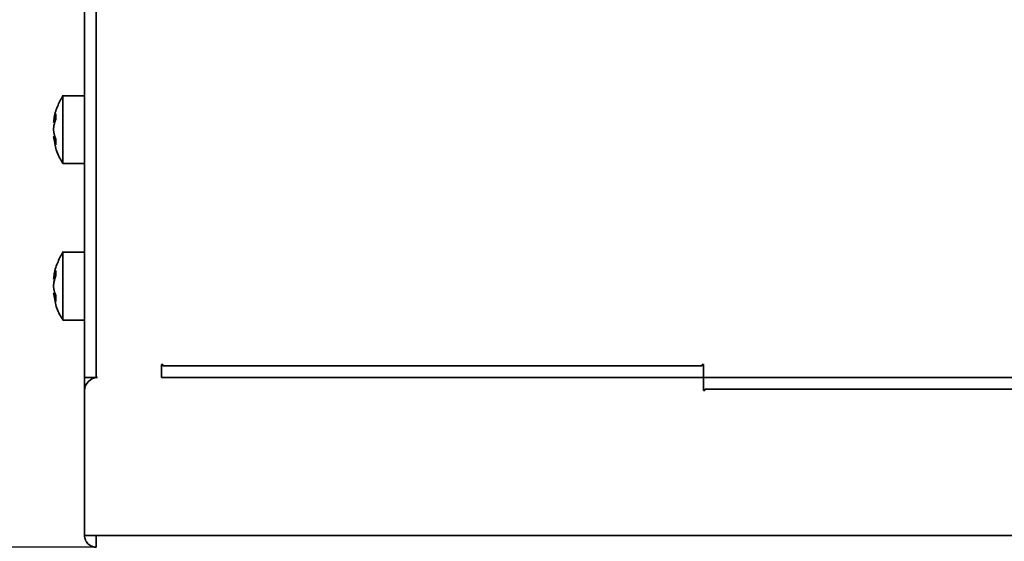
# Model space of a CAD drawing. Header units: millimetres. Extents: x 0 to 420, y 0 to 297.
# Tile 6 of 145: x 91 to 128, y 108 to 128. Entities that reach past the tile are written whole.
import ezdxf

# ---------------------------------------------------------------- set-up
doc = ezdxf.new("R2010")
doc.units = ezdxf.units.MM
doc.layers.add('标注层', color=150, linetype='Continuous')
doc.styles.add('SLDTEXTSTYLE2', font='TXT', dxfattribs={"width": 0.7})
doc.dimstyles.new('SLDDIMSTYLE1', dxfattribs={"dimtxt": 4.850694, "dimasz": 4, "dimexe": 0, "dimexo": 0.0625, "dimgap": 1.212674, "dimtad": 2, "dimlfac": 2, "dimrnd": 1e-09, "dimzin": 12, "dimdsep": 46, "dimtxsty": 'SLDTEXTSTYLE2', "dimsah": 1, "dimcen": 0.09, "dimadec": 0, "dimazin": 3, "dimtfac": 1, "dimtdec": 3, "dimtofl": 0, "dimtmove": 0, "dimatfit": 3, "dimfxl": 1, "dimfrac": 2, "dimtolj": 1, "dimtzin": 12, "dimarcsym": 0})

# ---------------------------------------------------------------- blocks, each defined once
blk = doc.blocks.new('_D_9')
at = {"layer": '标注层'}
for p, q in [((93.62, 197.985), (54.169, 197.985)), ((56.169, 107.985), (56.169, 197.985)), ((93.62, 107.985), (54.169, 107.985))]:
    blk.add_line(p, q, dxfattribs=at)
for points in [[(56.169, 197.985), (55.669, 193.985), (56.669, 193.985)], [(56.169, 107.985), (56.669, 111.985), (55.669, 111.985)]]:
    blk.add_solid(points, dxfattribs=at)
at = {"layer": '标注层', "insert": (50.712, 148.752), "char_height": 4.2333, "attachment_point": 1, "rotation": 90, "style": 'SLDTEXTSTYLE2'}
blk.add_mtext('180', dxfattribs=at)

msp = doc.modelspace()

# ---------------------------------------------------------------- linework, layer by layer
at = {"color": 7, "linetype": 'Continuous', "lineweight": 35}
for p, q in [((93.1696, 114.4852), (93.1696, 197.5352)), ((93.6196, 197.5352), (93.6196, 114.4852)), ((93.1711, 125.2852), (92.3189, 125.2852)), ((91.9922, 123.8683), (92.0343, 123.7171)), ((92.0145, 123.5836), (91.9922, 123.6635)), ((92.3342, 122.6852), (93.1711, 122.6852)), ((93.1711, 119.2852), (92.3189, 119.2852)), ((91.9922, 117.8683), (92.0343, 117.7171)), ((92.0145, 117.5836), (91.9922, 117.6635)), ((92.3342, 116.6852), (93.1711, 116.6852)), ((96.1196, 114.9852), (96.1196, 114.4852)), ((96.1696, 114.9852), (96.1196, 114.9852)), ((96.1696, 114.9352), (96.1696, 114.9852)), ((116.8196, 114.9352), (96.1696, 114.9352)), ((116.8196, 114.9852), (116.8196, 114.9352)), ((116.8696, 114.9852), (116.8196, 114.9852)), ((116.8696, 114.4852), (116.8696, 114.9852)), ((93.1695, 114.4852), (93.1695, 108.4352)), ((93.6696, 114.4852), (93.6196, 114.4852)), ((96.1196, 114.4852), (116.8696, 114.4852)), ((116.8196, 114.4879), (96.1696, 114.4879)), ((116.8696, 114.4852), (116.8696, 113.9852)), ((142.7196, 114.4852), (116.8696, 114.4852)), ((116.9196, 114.4824), (142.6696, 114.4824)), ((93.1696, 113.9852), (93.1696, 108.4352)), ((116.8696, 113.9852), (116.9196, 113.9852)), ((116.9196, 114.0352), (142.6696, 114.0352)), ((116.9196, 113.9852), (116.9196, 114.0352)), ((93.6195, 108.4352), (93.1696, 108.4352)), ((93.6195, 108.4352), (215.2196, 108.4352))]:
    msp.add_line(p, q, dxfattribs=at)
for points, knots in [([(92.3354, 125.2845), (92.2631, 125.1487), (92.1141, 124.8689), (92.0068, 124.514), (91.9969, 124.3041), (91.9947, 124.2572)], [0, 0, 0, 0, 0.422992, 0.8711053, 1, 1, 1, 1]), ([(92.3342, 122.6852), (92.3342, 122.6852), (92.3342, 122.719), (92.3342, 122.8492), (92.3342, 122.9456), (92.3342, 123.1862), (92.3342, 123.3304), (92.3342, 123.6449), (92.3342, 123.815), (92.3342, 124.1553), (92.3342, 124.3254), (92.3342, 124.6399), (92.3342, 124.7841), (92.3342, 125.0247), (92.3342, 125.1211), (92.3342, 125.2513), (92.3342, 125.2852), (92.3342, 125.2852)], [0, 0, 0, 0, 0.125, 0.125, 0.25, 0.25, 0.375, 0.375, 0.5, 0.5, 0.625, 0.625, 0.75, 0.75, 0.875, 0.875, 1, 1, 1, 1]), ([(92.0717, 124.5926), (92.063, 124.5696), (92.0456, 124.5233), (92.024, 124.4525), (92.0056, 124.3803), (91.9967, 124.3314), (91.9922, 124.3068)], [0, 0, 0, 0, 0.2450795, 0.4934384, 0.7450781, 1, 1, 1, 1]), ([(92.0717, 124.3878), (92.0703, 124.4112), (92.0674, 124.4578), (92.0674, 124.5262), (92.0703, 124.5705), (92.0717, 124.5926)], [0, 0, 0, 0, 0.3333726, 0.6666274, 1, 1, 1, 1]), ([(91.9922, 124.3068), (91.9899, 124.2931), (91.9857, 124.2678), (91.985, 124.2619), (91.9847, 124.2592)], [0, 0, 0, 0, 0.5399315, 1, 1, 1, 1]), ([(91.9847, 124.2592), (91.985, 124.2604), (91.9854, 124.2628), (91.987, 124.2713), (91.9892, 124.2833), (91.9912, 124.2941), (91.9922, 124.2995)], [0, 0, 0, 0, 0.2473599, 0.4931385, 0.7424002, 1, 1, 1, 1]), ([(91.9922, 123.89), (91.9915, 123.8947), (91.99, 123.9039), (91.9881, 123.92), (91.9856, 123.9487), (91.984, 123.9944), (91.9858, 124.0438), (91.9889, 124.0794), (91.9911, 124.0945), (91.9922, 124.102)], [0, 0, 0, 0, 0.08412971, 0.16739308, 0.25124699, 0.50011449, 0.74898199, 0.87442957, 1, 1, 1, 1]), ([(91.9922, 124.102), (91.9967, 124.1266), (92.0056, 124.1755), (92.024, 124.2477), (92.0456, 124.3185), (92.063, 124.3648), (92.0717, 124.3878)], [0, 0, 0, 0, 0.2549219, 0.5065616, 0.7549205, 1, 1, 1, 1]), ([(91.9922, 123.6635), (91.9915, 123.6681), (91.99, 123.6774), (91.9881, 123.6887), (91.9856, 123.7042), (91.984, 123.715), (91.9858, 123.7066), (91.9889, 123.6896), (91.9911, 123.6771), (91.9922, 123.6708)], [0, 0, 0, 0, 0.08407108, 0.16732946, 0.25124754, 0.50011503, 0.74898253, 0.87436105, 1, 1, 1, 1]), ([(91.997, 123.7105), (92.0084, 123.6045), (92.0382, 123.326), (92.1614, 122.9772), (92.2994, 122.7611), (92.344, 122.6913)], [0, 0, 0, 0, 0.2934599, 0.7717347, 1, 1, 1, 1]), ([(92.0717, 123.4039), (92.0703, 123.4276), (92.0674, 123.4752), (92.0674, 123.5484), (92.0703, 123.5982), (92.0717, 123.6231)], [0, 0, 0, 0, 0.3333388, 0.6666612, 1, 1, 1, 1]), ([(92.3354, 119.2845), (92.2631, 119.1487), (92.1141, 118.8689), (92.0068, 118.514), (91.9969, 118.3041), (91.9947, 118.2572)], [0, 0, 0, 0, 0.4229912, 0.8711054, 1, 1, 1, 1]), ([(92.3342, 116.6852), (92.3342, 116.6852), (92.3342, 116.719), (92.3342, 116.8492), (92.3342, 116.9456), (92.3342, 117.1862), (92.3342, 117.3304), (92.3342, 117.6449), (92.3342, 117.815), (92.3342, 118.1553), (92.3342, 118.3254), (92.3342, 118.6399), (92.3342, 118.7841), (92.3342, 119.0247), (92.3342, 119.1211), (92.3342, 119.2513), (92.3342, 119.2852), (92.3342, 119.2852)], [0, 0, 0, 0, 0.125, 0.125, 0.25, 0.25, 0.375, 0.375, 0.5, 0.5, 0.625, 0.625, 0.75, 0.75, 0.875, 0.875, 1, 1, 1, 1]), ([(92.0717, 118.5926), (92.063, 118.5696), (92.0456, 118.5233), (92.024, 118.4525), (92.0056, 118.3803), (91.9967, 118.3314), (91.9922, 118.3068)], [0, 0, 0, 0, 0.2450795, 0.4934384, 0.7450781, 1, 1, 1, 1]), ([(92.0717, 118.3878), (92.0703, 118.4112), (92.0674, 118.4578), (92.0674, 118.5262), (92.0703, 118.5705), (92.0717, 118.5926)], [0, 0, 0, 0, 0.3333726, 0.6666274, 1, 1, 1, 1]), ([(91.9922, 118.3068), (91.9899, 118.2931), (91.9857, 118.2678), (91.985, 118.2619), (91.9847, 118.2592)], [0, 0, 0, 0, 0.53993153, 1, 1, 1, 1]), ([(91.9847, 118.2592), (91.985, 118.2604), (91.9854, 118.2628), (91.987, 118.2713), (91.9892, 118.2833), (91.9912, 118.2941), (91.9922, 118.2995)], [0, 0, 0, 0, 0.2473599, 0.4931385, 0.7424002, 1, 1, 1, 1]), ([(91.9922, 117.89), (91.9915, 117.8947), (91.99, 117.9039), (91.9881, 117.92), (91.9856, 117.9487), (91.984, 117.9944), (91.9858, 118.0438), (91.9889, 118.0794), (91.9911, 118.0945), (91.9922, 118.102)], [0, 0, 0, 0, 0.0841297, 0.1673931, 0.251247, 0.5001145, 0.748982, 0.8744296, 1, 1, 1, 1]), ([(91.9922, 118.102), (91.9967, 118.1266), (92.0056, 118.1755), (92.024, 118.2477), (92.0456, 118.3185), (92.063, 118.3648), (92.0717, 118.3878)], [0, 0, 0, 0, 0.2549219, 0.5065616, 0.7549205, 1, 1, 1, 1]), ([(91.9922, 117.6635), (91.9915, 117.6681), (91.99, 117.6774), (91.9881, 117.6887), (91.9856, 117.7042), (91.984, 117.715), (91.9858, 117.7066), (91.9889, 117.6896), (91.9911, 117.6771), (91.9922, 117.6708)], [0, 0, 0, 0, 0.0840711, 0.1673295, 0.2512475, 0.500115, 0.7489825, 0.874361, 1, 1, 1, 1]), ([(91.997, 117.7105), (92.0084, 117.6045), (92.0382, 117.326), (92.1614, 116.9772), (92.2994, 116.7611), (92.344, 116.6913)], [0, 0, 0, 0, 0.2934599, 0.7717347, 1, 1, 1, 1]), ([(92.0717, 117.4039), (92.0703, 117.4276), (92.0674, 117.4752), (92.0674, 117.5484), (92.0703, 117.5982), (92.0717, 117.6231)], [0, 0, 0, 0, 0.3333388, 0.6666612, 1, 1, 1, 1]), ([(93.6696, 114.4852), (93.5387, 114.4852), (93.4086, 114.4313), (93.2235, 114.2461), (93.1696, 114.1161), (93.1696, 113.9852)], [0, 0, 0, 0, 0.5, 0.5, 1, 1, 1, 1]), ([(93.6196, 114.4852), (93.5018, 114.4852), (93.3847, 114.4852), (93.2181, 114.4852), (93.1696, 114.4852), (93.1696, 114.4852)], [0, 0, 0, 0, 0.5, 0.5, 1, 1, 1, 1]), ([(93.6195, 107.9852), (93.6048, 107.9856), (93.5753, 107.9864), (93.5316, 107.9931), (93.4888, 108.0038), (93.4334, 108.0237), (93.3678, 108.0584), (93.2994, 108.1149), (93.2428, 108.1834), (93.2014, 108.2618), (93.1744, 108.3467), (93.1712, 108.4057), (93.1695, 108.4352)], [0, 0, 0, 0, 0.0627865, 0.1250127, 0.1872885, 0.2502225, 0.3749872, 0.500147, 0.6249117, 0.7500715, 0.8749371, 1, 1, 1, 1]), ([(93.6195, 107.9852), (93.6195, 107.9852), (93.6195, 108.0337), (93.6195, 108.2003), (93.6195, 108.3173), (93.6195, 108.4352)], [0, 0, 0, 0, 0.5, 0.5, 1, 1, 1, 1])]:
    msp.add_open_spline(points, degree=3, knots=knots, dxfattribs=at)
for points in [[(92.0717, 123.6231), (92.0348, 123.7105), (92.0083, 123.7997), (91.9922, 123.89)], [(91.9922, 123.6708), (92.0083, 123.5805), (92.0348, 123.4912), (92.0717, 123.4039)], [(92.0717, 117.6231), (92.0348, 117.7105), (92.0083, 117.7997), (91.9922, 117.89)], [(91.9922, 117.6708), (92.0083, 117.5805), (92.0348, 117.4912), (92.0717, 117.4039)]]:
    msp.add_open_spline(points, degree=3, dxfattribs=at)

# ---------------------------------------------------------------- dimensions: what is measured, and where the dimension line sits
at = {"layer": '标注层'}
dim = msp.add_linear_dim(base=(56.1689, 197.9852), p1=(93.6195, 107.9852), p2=(93.6196, 197.9852), angle=90, dimstyle='SLDDIMSTYLE1', dxfattribs=at)
dim.commit()
dim.dimension.update_dxf_attribs({"geometry": '_D_9', "text_midpoint": (56.1689, 152.9852), "dimtype": 160})

doc.saveas('drawing.dxf')
